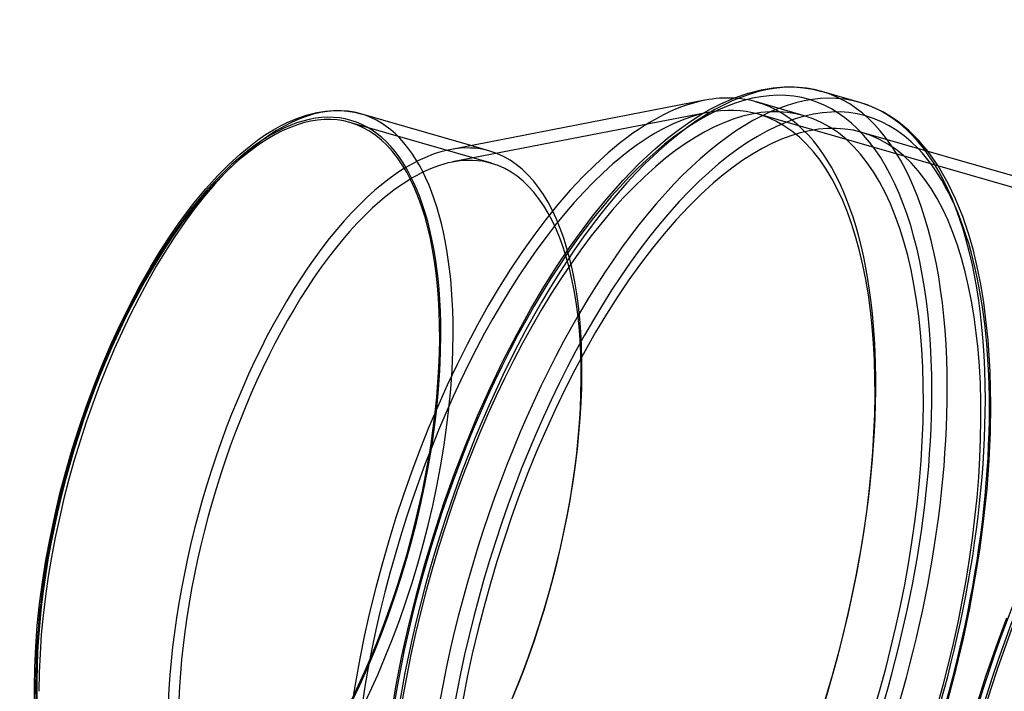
# Model space of a CAD drawing. Header units: millimetres. Extents: x -167 to 167, y -141 to 124.
# Tile 8 of 13: x -167 to 8, y 5 to 124. Entities that reach past the tile are written whole.
import ezdxf

# ---------------------------------------------------------------- set-up
doc = ezdxf.new("R2010")
doc.units = ezdxf.units.MM
doc.layers.add('HIDDEN', color=7, linetype='Continuous')
doc.layers.add('THICK', color=7, linetype='Continuous')

msp = doc.modelspace()

# ---------------------------------------------------------------- linework, layer by layer
at = {"layer": 'HIDDEN'}
for p, q in [((-27.3, 106.76), (-35.75, 109.2)), ((-44.4, 107.33), (-89.69, 98.55)), ((87.02, 71.68), (-35.43, 107.03)), ((-82.79, 98.32), (-107.91, 105.57)), ((-83.1, 100.49), (-86.45, 101.46)), ((-3.53, 97.85), (-5.32, 100.41)), ((-1.74, 94.74), (-3.53, 97.85)), ((-0.43, 91.99), (-1.74, 94.74)), ((0.83, 88.86), (-0.43, 91.99)), ((1.96, 85.51), (0.83, 88.86)), ((2.72, 82.83), (1.96, 85.51)), ((3.41, 79.96), (2.72, 82.83)), ((4.04, 76.88), (3.41, 79.96)), ((4.58, 73.62), (4.04, 76.88)), ((5.36, 66.99), (4.58, 73.62)), ((5.71, 61.39), (5.36, 66.99)), ((5.84, 55.47), (5.71, 61.39)), ((5.76, 50.64), (5.84, 55.47)), ((5.53, 45.65), (5.76, 50.64)), ((5.14, 40.53), (5.53, 45.65)), ((4.59, 35.29), (5.14, 40.53)), ((3.9, 30.05), (4.59, 35.29)), ((3.06, 24.75), (3.9, 30.05)), ((2.07, 19.39), (3.06, 24.75)), ((0.94, 14.01), (2.07, 19.39)), ((-0.34, 8.64), (0.94, 14.01)), ((-1.75, 3.28), (-0.34, 8.64))]:
    msp.add_line(p, q, dxfattribs=at)
for centre, major_axis, start_param, end_param in [((-53.65, 15.49), (27.18, 94.16), -0.982794, 2.158799), ((-127.74, 36.87), (19.94, 69.08), -0.982794, 2.158799), ((-51.92, 14.99), (27.74, 96.08), -0.982794, 0.000107), ((-53.65, 15.49), (26.35, 91.27), 0, 0.588003), ((-62.09, 17.92), (-26.35, -91.27), -3.141586, -3.042366), ((-62.09, 17.92), (-26.35, -91.27), 1.322189, 3.141599), ((-45.16, 13.04), (27.74, 96.08), 0, 0.000107), ((-45.16, 13.04), (27.74, 96.08), -0.982794, 0), ((-127.74, 36.87), (-19.83, -68.69), -3.141591, -2.55359), ((-126.35, 36.47), (-20.39, -70.62), 2.158799, 3.141594), ((-61.23, 17.67), (-25.79, -89.35), -2.923736, -2.55359), ((-61.23, 17.67), (-25.79, -89.35), 0.588003, 3.141593), ((-53.65, 15.49), (26.35, 91.27), -2.55359, 0), ((-61.23, 17.67), (-25.79, -89.35), -3.141592, -2.923736), ((-127.74, 36.87), (-19.83, -68.69), 0.588003, 3.141594), ((-43.43, 12.54), (-26.35, -91.27), 0.588003, 3.141593), ((-103.49, 29.87), (-20.39, -70.62), 0.588003, 3.141594), ((-103.49, 29.87), (-20.39, -70.62), -3.141591, -2.923802), ((-43.43, 12.54), (-27.18, -94.16), 2.158799, 2.893521), ((-127.74, 36.87), (-19.83, -68.69), -2.55359, 0.000002), ((-61.23, 17.67), (-25.79, -89.35), -2.55359, -0.217856), ((-102.62, 29.62), (-19.83, -68.69), -2.923802, -2.55359), ((-102.62, 29.62), (-19.83, -68.69), 0.588003, 3.141594), ((-102.62, 29.62), (-19.83, -68.69), -3.141591, -2.923802), ((-53.65, 15.49), (26.35, 91.27), 0.588003, 3.141593), ((43.43, -12.54), (27.18, 94.16), -0.982794, 2.158799), ((-102.62, 29.62), (-19.83, -68.69), -2.55359, -0.217791), ((-126.35, 36.47), (-20.39, -70.62), 0.588003, 2.158799), ((43.43, -12.54), (26.35, 91.27), 0.588003, 3.141593), ((-127.74, 36.87), (19.94, 69.08), -2.55359, -0.982794), ((-53.65, 15.49), (27.18, 94.16), -2.55359, -0.982794), ((-51.92, 14.99), (27.74, 96.08), -2.55359, -0.982794), ((-45.16, 13.04), (27.74, 96.08), -2.55359, -0.982794), ((-43.43, 12.54), (-27.18, -94.16), 0.588003, 2.158799), ((-127.74, 36.87), (19.94, 69.08), 2.158799, 3.729595)]:
    msp.add_ellipse(centre, major_axis=major_axis, ratio=0.433013, start_param=start_param, end_param=end_param, dxfattribs=at)
at = {"layer": 'THICK'}
for p, q in [((-32.83, 111.7), (-30.83, 111.86)), ((-30.83, 111.86), (-29.09, 111.86)), ((-29.09, 111.86), (-27.43, 111.72)), ((-39.68, 109.92), (-37.22, 110.77)), ((-37.22, 110.77), (-34.94, 111.35)), ((-34.94, 111.35), (-32.83, 111.7)), ((-27.43, 111.72), (-25.78, 111.46)), ((-25.78, 111.46), (-24.19, 111.07)), ((-17.43, 109.11), (-24.18, 111.06)), ((-44.91, 109.51), (-90.19, 100.73)), ((-43.75, 108.03), (-42.1, 108.87)), ((-42.1, 108.87), (-39.68, 109.92)), ((-15.7, 108.53), (-17.43, 109.12)), ((-14.21, 107.89), (-15.7, 108.53)), ((-117.19, 106.34), (-115.42, 106.93)), ((-115.42, 106.93), (-113.77, 107.33)), ((-113.77, 107.33), (-112.25, 107.58)), ((-112.25, 107.58), (-110.81, 107.68)), ((-110.81, 107.68), (-109.54, 107.68)), ((-109.54, 107.68), (-108.33, 107.57)), ((-108.33, 107.57), (-107.13, 107.38)), ((-107.13, 107.38), (-105.97, 107.09)), ((-86.45, 101.46), (-105.97, 107.09)), ((-47.44, 105.81), (-45.5, 107.04)), ((-45.5, 107.04), (-43.75, 108.03)), ((-13.35, 107.44), (-14.21, 107.89)), ((-11.97, 106.64), (-13.35, 107.44)), ((-10.49, 105.6), (-11.97, 106.64)), ((-121.49, 104.26), (-120.23, 104.96)), ((-120.23, 104.96), (-119.03, 105.56)), ((-119.03, 105.56), (-117.19, 106.34)), ((-49.45, 104.4), (-47.44, 105.81)), ((-8.74, 104.15), (-10.49, 105.6)), ((-124.32, 102.4), (-122.87, 103.4)), ((-122.87, 103.4), (-121.49, 104.26)), ((-51.55, 102.78), (-49.45, 104.4)), ((58.01, 82.13), (-17.08, 103.81)), ((-7.03, 102.45), (-8.74, 104.15)), ((-125.82, 101.26), (-124.32, 102.4)), ((-53.77, 100.89), (-51.55, 102.78)), ((-5.32, 100.41), (-7.03, 102.45)), ((-129.36, 98.16), (-127.39, 99.96)), ((-127.39, 99.96), (-125.82, 101.26)), ((-56.59, 98.27), (-53.77, 100.89)), ((-131.4, 96.11), (-129.36, 98.16)), ((-59.42, 95.34), (-56.59, 98.27)), ((-133.49, 93.81), (-131.4, 96.11)), ((-62.4, 91.96), (-59.42, 95.34)), ((-135.61, 91.25), (-133.49, 93.81)), ((-136.74, 89.78), (-135.61, 91.25)), ((-64.86, 88.93), (-62.4, 91.96)), ((-138.4, 87.51), (-136.74, 89.78)), ((-140.06, 85.1), (-138.4, 87.51)), ((-66.55, 86.71), (-64.86, 88.93)), ((-68.95, 83.37), (-66.55, 86.71)), ((-141.71, 82.56), (-140.06, 85.1)), ((-143.33, 79.88), (-141.71, 82.56)), ((-71.24, 79.97), (-68.95, 83.37)), ((-145.13, 76.71), (-143.33, 79.88)), ((-73.51, 76.38), (-71.24, 79.97)), ((-146.88, 73.4), (-145.13, 76.71)), ((-75.8, 72.5), (-73.51, 76.38)), ((-148.59, 69.96), (-146.88, 73.4)), ((-78.31, 67.97), (-75.8, 72.5)), ((-150.23, 66.4), (-148.59, 69.96)), ((-80.71, 63.31), (-78.31, 67.97)), ((-151.78, 62.78), (-150.23, 66.4)), ((-83.04, 58.47), (-80.71, 63.31)), ((-153.26, 59.08), (-151.78, 62.78)), ((-154.66, 55.3), (-153.26, 59.08)), ((-85.25, 53.52), (-83.04, 58.47)), ((-155.98, 51.46), (-154.66, 55.3)), ((-87.35, 48.46), (-85.25, 53.52)), ((-157.2, 47.58), (-155.98, 51.46)), ((-158.34, 43.67), (-157.2, 47.58)), ((-89.35, 43.28), (-87.35, 48.46)), ((-159.37, 39.73), (-158.34, 43.67)), ((-91.24, 38.01), (-89.35, 43.28)), ((-160.3, 35.79), (-159.37, 39.73)), ((-92.99, 32.66), (-91.24, 38.01)), ((-161.14, 31.84), (-160.3, 35.79)), ((-161.87, 27.91), (-161.14, 31.84)), ((-94.62, 27.27), (-92.99, 32.66)), ((-162.48, 24.01), (-161.87, 27.91)), ((-96.12, 21.84), (-94.62, 27.27)), ((-162.99, 20.17), (-162.48, 24.01)), ((-97.47, 16.39), (-96.12, 21.84)), ((-163.39, 16.32), (-162.99, 20.17)), ((6.75, 12.56), (8.66, 17.71)), ((-163.68, 12.56), (-163.39, 16.32)), ((-98.69, 10.93), (-97.47, 16.39)), ((-163.85, 8.89), (-163.68, 12.56)), ((4.95, 7.33), (6.75, 12.56)), ((-99.76, 5.47), (-98.69, 10.93)), ((-163.9, 5.34), (-163.85, 8.89)), ((3.29, 2.04), (4.95, 7.33)), ((-163.81, 1), (-163.9, 5.34)), ((-100.67, 0.06), (-99.76, 5.47))]:
    msp.add_line(p, q, dxfattribs=at)
for centre, major_axis, start_param, end_param in [((-51.92, 14.99), (27.74, 96.08), 0.000107, 2.022721), ((-43.43, 12.54), (-27.18, -94.16), 2.893521, 5.174244), ((-45.16, 13.04), (27.74, 96.08), 0.000107, 2.022721), ((-126.35, 36.47), (-20.39, -70.62), -3.141486, -2.55359), ((-62.09, 17.92), (-26.35, -91.27), -2.923752, -2.55359), ((-62.09, 17.92), (-26.35, -91.27), -3.042366, -2.923752), ((-126.35, 36.47), (-20.39, -70.62), -3.141591, -3.141486), ((-43.43, 12.54), (-26.35, -91.27), -3.141592, -2.55359), ((-126.35, 36.47), (-20.39, -70.62), -2.55359, -0.982794), ((-62.09, 17.92), (-26.35, -91.27), -2.55359, -1.083426), ((-103.49, 29.87), (-20.39, -70.62), -2.923802, -2.55359), ((-43.43, 12.54), (-26.35, -91.27), -2.55359, -1.111922), ((-103.49, 29.87), (-20.39, -70.62), -2.55359, -0.217791), ((45.16, -13.04), (-27.74, -96.08), -3.141486, -0.982794), ((53.65, -15.49), (-27.18, -94.16), 2.889841, 5.300392), ((51.92, -14.99), (-27.74, -96.08), -3.141486, -0.982794), ((53.65, -15.49), (-26.35, -91.27), -2.55359, -0.029262)]:
    msp.add_ellipse(centre, major_axis=major_axis, ratio=0.433013, start_param=start_param, end_param=end_param, dxfattribs=at)

doc.saveas('drawing.dxf')
